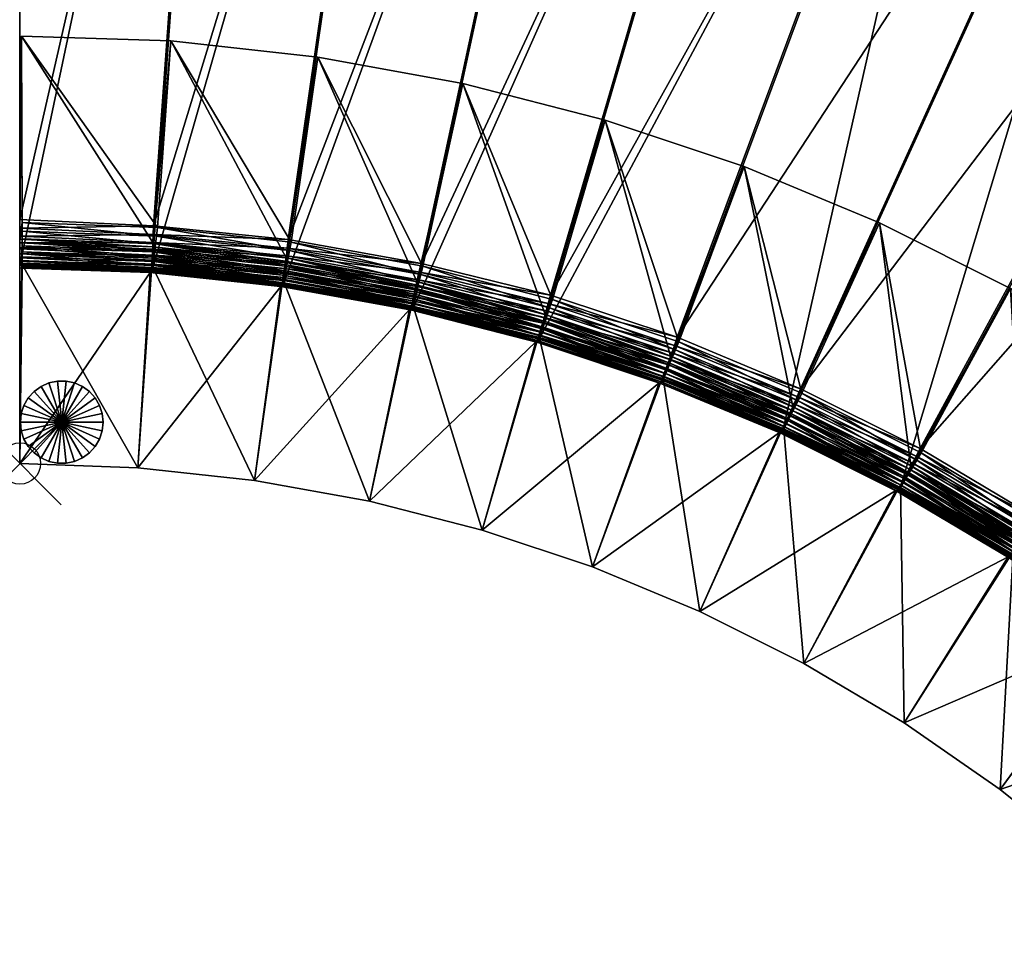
# Model space of a CAD drawing. Header units: inches. Extents: x 0 to 67.6, y -67.6 to 0.
# Tile 2 of 6: x 0 to 23.8, y -39.6 to -17.3. Entities that reach past the tile are written whole.
import ezdxf

# ---------------------------------------------------------------- set-up
doc = ezdxf.new("R2010")
doc.units = ezdxf.units.IN
doc.header["$MEASUREMENT"] = 0
doc.header["$PDMODE"] = 35
doc.header["$PDSIZE"] = 1
for name, color, linetype in [('A-FURN-3-NODE', 7, 'Continuous'), ('A-FURN-3-ST', 151, 'Continuous'), ('A-FURN-3-ST-BK', 151, 'Continuous'), ('A-FURN-3-ST-LG', 252, 'Continuous')]:
    doc.layers.add(name, color=color, linetype=linetype)

msp = doc.modelspace()

# ---------------------------------------------------------------- linework, layer by layer
at = {"layer": 'A-FURN-3-NODE'}
msp.add_point((0.006, -28), dxfattribs=at)

# ---------------------------------------------------------------- meshes
at = {"layer": 'A-FURN-3-ST'}
mesh = msp.add_polyface(dxfattribs=at)
corners = [(0, -23.201, 1.447), (0, 0, 1.447), (4.869, -0.175, 1.447), (3.198, -23.354, 1.447), (9.686, -0.697, 1.447), (6.375, -23.674, 1.447), (14.431, -1.558, 1.447), (9.521, -24.247, 1.447), (0, -23.201, 12.079), (0, 0, 12.079), (4.751, -1.269, 14.579), (0, -1.101, 14.579), (0, -22.1, 14.579), (3.238, -22.254, 14.579), (6.493, -22.581, 14.579), (9.717, -23.164, 14.579), (14.158, -2.624, 14.579), (9.489, -1.779, 14.579), (0, -22.926, 14.304), (0, -22.805, 14.403), (0, -22.662, 14.48), (0, -22.497, 14.535), (0, -22.309, 14.568), (0, -0.704, 14.535), (0, 0, 13.479), (0, -23.19, 13.688), (3.23, -22.463, 14.568), (3.223, -22.65, 14.535), (3.217, -22.815, 14.48), (6.471, -22.789, 14.568), (6.451, -22.975, 14.535), (14.21, -2.421, 14.568), (9.527, -1.574, 14.568), (14.257, -2.24, 14.535)]
mesh.append_faces([[corners[k] for k in face] for face in [(10, 13, 17)]], dxfattribs={"vtx0": -1, "vtx1": -1})
mesh.append_faces([[corners[k] for k in face] for face in [(18, 20, 22), (22, 11, 23), (18, 22, 23), (18, 23, 24), (25, 18, 24), (8, 25, 24)]], dxfattribs={"vtx0": -1, "vtx1": -1, "vtx2": -1})
mesh.append_faces([[corners[k] for k in face] for face in [(3, 2, 4), (5, 4, 6), (10, 12, 13), (14, 16, 17)]], dxfattribs={"vtx0": -1, "vtx2": -1})
mesh.append_faces([[corners[k] for k in face] for face in [(9, 8, 24)]], dxfattribs={"vtx1": -1})
mesh.append_faces([[corners[k] for k in face] for face in [(3, 0, 2), (5, 3, 4), (7, 5, 6), (14, 15, 16), (13, 14, 17)]], dxfattribs={"vtx1": -1, "vtx2": -1})
mesh.append_faces([[corners[k] for k in face] for face in [(0, 1, 2), (0, 8, 9), (9, 1, 0), (10, 11, 12), (18, 19, 20), (20, 21, 22), (22, 12, 11), (13, 12, 22), (22, 26, 13), (26, 22, 21), (21, 27, 26), (27, 21, 20), (20, 28, 27), (28, 20, 19), (14, 13, 26), (26, 29, 14), (29, 26, 27), (27, 30, 29), (17, 16, 31), (32, 31, 33)]], dxfattribs={"vtx2": -1})
mesh = msp.add_polyface(dxfattribs=at)
corners = [(9.521, -24.247, 1.447), (14.431, -1.558, 1.447), (19.089, -2.751, 1.447), (12.565, -24.991, 1.447), (23.643, -4.269, 1.447), (15.558, -25.991, 1.447), (18.464, -27.206, 1.447), (28.075, -6.104, 1.447), (21.288, -28.619, 1.447), (23.643, -4.269, 12.079), (18.885, -26.19, 14.579), (21.78, -27.635, 14.579), (31.807, -9.197, 14.579), (15.906, -24.947, 14.579), (27.583, -7.088, 14.579), (23.222, -5.285, 14.579), (12.837, -23.925, 14.579), (18.741, -3.794, 14.579), (9.717, -23.164, 14.579), (14.158, -2.624, 14.579), (27.676, -6.901, 14.568), (23.302, -5.092, 14.568), (27.76, -6.734, 14.535), (23.373, -4.919, 14.535), (27.834, -6.586, 14.48), (23.436, -4.767, 14.48), (27.897, -6.458, 14.403), (23.491, -4.634, 14.403), (27.952, -6.35, 14.304), (23.538, -4.523, 14.304), (18.807, -3.596, 14.568), (18.867, -3.419, 14.535), (18.919, -3.262, 14.48), (18.964, -3.126, 14.403), (28.07, -6.114, 13.688), (23.639, -4.279, 13.688), (23.626, -4.309, 13.875), (28.055, -6.144, 13.875), (23.605, -4.36, 14.04), (28.03, -6.193, 14.04), (23.575, -4.431, 14.183), (27.996, -6.262, 14.183), (19.086, -2.761, 13.688), (23.643, -4.269, 13.479), (19.075, -2.793, 13.875), (19.058, -2.845, 14.04), (19.034, -2.918, 14.183), (19.002, -3.012, 14.304)]
mesh.append_faces([[corners[k] for k in face] for face in [(0, 1, 2), (3, 2, 4), (6, 4, 7), (13, 14, 15), (16, 15, 17), (18, 17, 19)]], dxfattribs={"vtx0": -1, "vtx2": -1})
mesh.append_faces([[corners[k] for k in face] for face in [(3, 0, 2), (5, 3, 4), (6, 5, 4), (8, 6, 7), (10, 11, 12), (13, 10, 14), (16, 13, 15), (18, 16, 17)]], dxfattribs={"vtx1": -1, "vtx2": -1})
mesh.append_faces([[corners[k] for k in face] for face in [(9, 4, 2), (20, 21, 15), (22, 23, 21), (24, 25, 23), (26, 27, 25), (28, 29, 27), (17, 15, 21), (21, 30, 17), (30, 21, 23), (23, 31, 30), (31, 23, 25), (25, 32, 31), (32, 25, 27), (33, 27, 29), (34, 35, 36), (37, 36, 38), (39, 38, 40), (41, 40, 29), (42, 35, 43), (44, 36, 35), (45, 38, 36), (46, 40, 38), (47, 29, 40)]], dxfattribs={"vtx2": -1})
mesh = msp.add_polyface(dxfattribs=at)
corners = [(21.288, -28.619, 1.447), (28.075, -6.104, 1.447), (32.368, -8.251, 1.447), (23.994, -30.235, 1.447), (36.505, -10.701, 1.447), (26.624, -32.061, 1.447), (40.469, -13.448, 1.447), (32.368, -8.251, 12.079), (36.505, -10.701, 12.079), (27.251, -31.157, 14.579), (43.494, -17.29, 14.579), (39.78, -14.305, 14.579), (24.555, -29.288, 14.579), (35.878, -11.605, 14.579), (21.78, -27.635, 14.579), (31.807, -9.197, 14.579), (18.885, -26.19, 14.579), (27.583, -7.088, 14.579), (32.368, -8.251, 13.479), (36.505, -10.701, 13.479), (39.911, -14.142, 14.568), (35.997, -11.434, 14.568), (40.028, -13.997, 14.535), (36.104, -11.28, 14.535), (40.131, -13.868, 14.48), (36.198, -11.144, 14.48), (31.914, -9.017, 14.568), (32.009, -8.857, 14.535), (32.093, -8.715, 14.48), (36.279, -11.027, 14.403), (32.166, -8.592, 14.403), (36.348, -10.927, 14.304), (32.228, -8.487, 14.304), (32.362, -8.26, 13.688), (36.499, -10.71, 13.688), (32.345, -8.289, 13.875), (36.48, -10.737, 13.875), (32.317, -8.336, 14.04), (36.449, -10.783, 14.04), (32.278, -8.402, 14.183), (36.405, -10.846, 14.183)]
mesh.append_faces([[corners[k] for k in face] for face in [(0, 1, 2), (3, 2, 4), (5, 4, 6), (9, 10, 11), (12, 11, 13), (14, 13, 15), (16, 15, 17)]], dxfattribs={"vtx0": -1, "vtx2": -1})
mesh.append_faces([[corners[k] for k in face] for face in [(3, 0, 2), (14, 12, 13)]], dxfattribs={"vtx1": -1, "vtx2": -1})
mesh.append_faces([[corners[k] for k in face] for face in [(2, 7, 8), (8, 4, 2), (7, 18, 19), (19, 8, 7), (20, 21, 13), (22, 23, 21), (24, 25, 23), (15, 13, 21), (21, 26, 15), (26, 21, 23), (23, 27, 26), (27, 23, 25), (25, 28, 27), (28, 25, 29), (29, 30, 28), (30, 29, 31), (31, 32, 30), (17, 15, 26), (19, 18, 33), (33, 34, 19), (34, 33, 35), (35, 36, 34), (36, 35, 37), (37, 38, 36), (38, 37, 39), (39, 40, 38), (40, 39, 32), (32, 31, 40)]], dxfattribs={"vtx2": -1})
mesh = msp.add_polyface(dxfattribs=at)
corners = [(3.198, -23.354, 1.447), (3.198, -23.354, 12.079), (0, -23.201, 12.079), (0, -23.201, 1.447), (0, -23.201, 13.479), (0, -23.19, 13.688), (0, -23.157, 13.875), (0, -23.102, 14.04), (0, -23.025, 14.183), (0, -22.926, 14.304), (3.198, -23.354, 13.479), (0, -22.805, 14.403), (3.212, -22.958, 14.403), (3.217, -22.815, 14.48), (3.208, -23.079, 14.304), (6.451, -22.975, 14.535), (3.223, -22.65, 14.535), (6.433, -23.139, 14.48), (6.417, -23.281, 14.403), (6.404, -23.401, 14.304), (9.717, -23.164, 14.579), (6.493, -22.581, 14.579), (6.471, -22.789, 14.568), (9.68, -23.37, 14.568), (9.647, -23.554, 14.535), (9.617, -23.716, 14.48), (3.198, -23.343, 13.688), (3.2, -23.31, 13.875), (3.202, -23.255, 14.04), (3.204, -23.178, 14.183), (6.385, -23.576, 14.04), (6.394, -23.5, 14.183)]
mesh.append_faces([[corners[k] for k in face] for face in [(5, 7, 9)]], dxfattribs={"vtx0": -1, "vtx1": -1, "vtx2": -1})
mesh.append_faces([[corners[k] for k in face] for face in [(0, 1, 2), (2, 3, 0), (2, 4, 5), (5, 6, 7), (7, 8, 9), (1, 10, 4), (4, 2, 1), (11, 12, 13), (12, 11, 9), (9, 14, 12), (15, 16, 13), (13, 17, 15), (17, 13, 12), (12, 18, 17), (18, 12, 14), (14, 19, 18), (20, 21, 22), (22, 23, 20), (23, 22, 15), (15, 24, 23), (24, 15, 17), (25, 17, 18), (4, 10, 26), (26, 5, 4), (5, 26, 27), (27, 6, 5), (6, 27, 28), (28, 7, 6), (7, 28, 29), (29, 8, 7), (8, 29, 14), (14, 9, 8), (30, 28, 27), (31, 29, 28), (29, 31, 19), (19, 14, 29)]], dxfattribs={"vtx2": -1})
mesh = msp.add_polyface(dxfattribs=at)
corners = [(6.375, -23.674, 1.447), (6.375, -23.674, 12.079), (3.198, -23.354, 12.079), (3.198, -23.354, 1.447), (9.521, -24.247, 1.447), (9.521, -24.247, 12.079), (12.565, -24.991, 1.447), (6.375, -23.674, 13.479), (3.198, -23.354, 13.479), (9.521, -24.247, 13.479), (12.565, -24.991, 12.079), (6.433, -23.139, 14.48), (9.617, -23.716, 14.48), (9.647, -23.554, 14.535), (6.417, -23.281, 14.403), (9.592, -23.857, 14.403), (6.404, -23.401, 14.304), (9.57, -23.976, 14.304), (12.698, -24.469, 14.48), (12.663, -24.607, 14.403), (6.376, -23.664, 13.688), (3.198, -23.343, 13.688), (6.38, -23.631, 13.875), (3.2, -23.31, 13.875), (6.385, -23.576, 14.04), (3.202, -23.255, 14.04), (6.394, -23.5, 14.183), (9.523, -24.236, 13.688), (9.529, -24.203, 13.875), (9.539, -24.149, 14.04), (9.553, -24.073, 14.183), (12.567, -24.98, 13.688), (12.576, -24.948, 13.875), (12.589, -24.895, 14.04), (12.608, -24.821, 14.183), (12.633, -24.725, 14.304)]
mesh.append_faces([[corners[k] for k in face] for face in [(0, 1, 2), (2, 3, 0), (4, 5, 1), (1, 0, 4), (5, 4, 6), (1, 7, 8), (8, 2, 1), (5, 9, 7), (7, 1, 5), (9, 5, 10), (11, 12, 13), (14, 15, 12), (15, 14, 16), (16, 17, 15), (18, 12, 15), (19, 15, 17), (8, 7, 20), (20, 21, 8), (21, 20, 22), (22, 23, 21), (23, 22, 24), (25, 24, 26), (7, 9, 27), (27, 20, 7), (20, 27, 28), (28, 22, 20), (22, 28, 29), (29, 24, 22), (24, 29, 30), (30, 26, 24), (26, 30, 17), (17, 16, 26), (31, 27, 9), (32, 28, 27), (33, 29, 28), (34, 30, 29), (35, 17, 30)]], dxfattribs={"vtx2": -1})
mesh = msp.add_polyface(dxfattribs=at)
corners = [(12.565, -24.991, 1.447), (12.565, -24.991, 12.079), (9.521, -24.247, 12.079), (15.558, -25.991, 1.447), (15.558, -25.991, 12.079), (12.565, -24.991, 13.479), (9.521, -24.247, 13.479), (15.558, -25.991, 13.479), (12.837, -23.925, 14.579), (9.717, -23.164, 14.579), (9.68, -23.37, 14.568), (12.786, -24.128, 14.568), (9.647, -23.554, 14.535), (12.739, -24.309, 14.535), (9.617, -23.716, 14.48), (12.698, -24.469, 14.48), (9.592, -23.857, 14.403), (12.663, -24.607, 14.403), (9.57, -23.976, 14.304), (12.633, -24.725, 14.304), (15.906, -24.947, 14.579), (15.84, -25.146, 14.568), (15.781, -25.323, 14.535), (15.728, -25.479, 14.48), (15.683, -25.615, 14.403), (15.645, -25.73, 14.304), (12.567, -24.98, 13.688), (9.523, -24.236, 13.688), (12.576, -24.948, 13.875), (9.529, -24.203, 13.875), (12.589, -24.895, 14.04), (9.539, -24.149, 14.04), (12.608, -24.821, 14.183), (9.553, -24.073, 14.183), (15.561, -25.98, 13.688), (15.572, -25.949, 13.875), (15.589, -25.897, 14.04), (15.614, -25.824, 14.183)]
mesh.append_faces([[corners[k] for k in face] for face in [(0, 1, 2), (3, 4, 1), (1, 0, 3), (1, 5, 6), (4, 7, 5), (5, 1, 4), (8, 9, 10), (10, 11, 8), (11, 10, 12), (12, 13, 11), (13, 12, 14), (14, 15, 13), (16, 17, 15), (18, 19, 17), (20, 8, 11), (21, 11, 13), (22, 13, 15), (15, 23, 22), (23, 15, 17), (17, 24, 23), (24, 17, 19), (19, 25, 24), (6, 5, 26), (27, 26, 28), (29, 28, 30), (31, 30, 32), (33, 32, 19), (5, 7, 34), (34, 26, 5), (26, 34, 35), (35, 28, 26), (28, 35, 36), (36, 30, 28), (30, 36, 37), (37, 32, 30), (32, 37, 25), (25, 19, 32)]], dxfattribs={"vtx2": -1})
mesh = msp.add_polyface(dxfattribs=at)
corners = [(18.464, -27.206, 12.079), (18.464, -27.206, 1.447), (21.288, -28.619, 1.447), (15.558, -25.991, 12.079), (15.558, -25.991, 1.447), (18.464, -27.206, 13.479), (15.558, -25.991, 13.479), (21.288, -28.619, 12.079), (12.786, -24.128, 14.568), (15.84, -25.146, 14.568), (15.906, -24.947, 14.579), (12.739, -24.309, 14.535), (15.781, -25.323, 14.535), (18.885, -26.19, 14.579), (18.805, -26.383, 14.568), (18.733, -26.555, 14.535), (15.728, -25.479, 14.48), (18.67, -26.708, 14.48), (15.683, -25.615, 14.403), (18.615, -26.84, 14.403), (15.645, -25.73, 14.304), (18.569, -26.952, 14.304), (21.686, -27.822, 14.568), (21.603, -27.989, 14.535), (21.529, -28.137, 14.48), (21.465, -28.265, 14.403), (18.468, -27.196, 13.688), (15.561, -25.98, 13.688), (18.481, -27.165, 13.875), (15.572, -25.949, 13.875), (18.502, -27.114, 14.04), (15.589, -25.897, 14.04), (18.531, -27.043, 14.183), (15.614, -25.824, 14.183), (21.293, -28.609, 13.688), (21.308, -28.579, 13.875), (21.332, -28.53, 14.04), (21.367, -28.461, 14.183), (21.411, -28.373, 14.304)]
mesh.append_faces([[corners[k] for k in face] for face in [(0, 1, 2), (1, 0, 3), (3, 4, 1), (0, 5, 6), (6, 3, 0), (5, 0, 7), (8, 9, 10), (11, 12, 9), (13, 10, 9), (9, 14, 13), (14, 9, 12), (12, 15, 14), (15, 12, 16), (16, 17, 15), (17, 16, 18), (18, 19, 17), (19, 18, 20), (20, 21, 19), (22, 14, 15), (23, 15, 17), (24, 17, 19), (25, 19, 21), (6, 5, 26), (26, 27, 6), (27, 26, 28), (28, 29, 27), (29, 28, 30), (30, 31, 29), (31, 30, 32), (32, 33, 31), (33, 32, 21), (21, 20, 33), (34, 26, 5), (35, 28, 26), (36, 30, 28), (37, 32, 30), (38, 21, 32)]], dxfattribs={"vtx2": -1})
mesh = msp.add_polyface(dxfattribs=at)
corners = [(23.994, -30.235, 12.079), (23.994, -30.235, 1.447), (26.624, -32.061, 1.447), (21.288, -28.619, 12.079), (21.288, -28.619, 1.447), (18.464, -27.206, 12.079), (21.288, -28.619, 13.479), (18.464, -27.206, 13.479), (23.994, -30.235, 13.479), (21.78, -27.635, 14.579), (18.885, -26.19, 14.579), (18.805, -26.383, 14.568), (21.686, -27.822, 14.568), (18.733, -26.555, 14.535), (21.603, -27.989, 14.535), (18.67, -26.708, 14.48), (21.529, -28.137, 14.48), (18.615, -26.84, 14.403), (21.465, -28.265, 14.403), (18.569, -26.952, 14.304), (21.411, -28.373, 14.304), (24.555, -29.288, 14.579), (24.448, -29.468, 14.568), (24.353, -29.629, 14.535), (24.269, -29.771, 14.48), (24.196, -29.894, 14.403), (24.134, -29.998, 14.304), (21.293, -28.609, 13.688), (18.468, -27.196, 13.688), (21.308, -28.579, 13.875), (18.481, -27.165, 13.875), (21.332, -28.53, 14.04), (18.502, -27.114, 14.04), (21.367, -28.461, 14.183), (18.531, -27.043, 14.183), (24, -30.225, 13.688), (24.017, -30.197, 13.875), (24.045, -30.149, 14.04), (24.084, -30.083, 14.183)]
mesh.append_faces([[corners[k] for k in face] for face in [(0, 1, 2), (1, 0, 3), (3, 4, 1), (4, 3, 5), (3, 6, 7), (0, 8, 6), (6, 3, 0), (9, 10, 11), (11, 12, 9), (13, 14, 12), (15, 16, 14), (17, 18, 16), (19, 20, 18), (21, 9, 12), (12, 22, 21), (22, 12, 14), (14, 23, 22), (23, 14, 16), (16, 24, 23), (24, 16, 18), (18, 25, 24), (25, 18, 20), (20, 26, 25), (7, 6, 27), (28, 27, 29), (30, 29, 31), (32, 31, 33), (34, 33, 20), (6, 8, 35), (35, 27, 6), (27, 35, 36), (36, 29, 27), (29, 36, 37), (37, 31, 29), (31, 37, 38), (38, 33, 31), (33, 38, 26), (26, 20, 33)]], dxfattribs={"vtx2": -1})
at = {"layer": 'A-FURN-3-ST-BK'}
mesh = msp.add_polyface(dxfattribs=at)
corners = [(0.042, -17.66, 14.774), (3.654, -17.778, 14.774), (3.33, -22.29, 14.774), (0.056, -22.173, 14.774), (3.237, -22.68, 27.954), (0.002, -22.57, 27.954), (3.23, -22.762, 28.117), (0, -22.653, 28.117), (3.22, -22.882, 28.255), (0.002, -22.773, 28.255), (3.207, -23.031, 28.36), (0.001, -22.922, 28.36), (3.193, -23.201, 28.425), (0.004, -23.093, 28.425), (3.154, -23.376, 1.447), (0.002, -23.268, 1.447), (0.055, -23.273, 13.674), (7.213, -18.168, 14.774), (6.567, -22.644, 14.774), (6.446, -23.027, 27.954), (6.433, -23.109, 28.117), (6.415, -23.227, 28.255), (6.391, -23.375, 28.36), (6.365, -23.544, 28.425), (9.59, -23.681, 28.117), (0.057, -22.382, 14.763), (3.307, -22.498, 14.763), (3.287, -22.683, 14.73), (0.057, -22.569, 14.73), (3.269, -22.847, 14.675), (0.057, -22.734, 14.675), (3.254, -22.99, 14.598), (0.057, -22.877, 14.598), (3.241, -23.11, 14.499), (0.057, -22.998, 14.499), (3.211, -23.383, 13.674), (0.055, -23.262, 13.883), (3.212, -23.372, 13.883), (0.056, -23.229, 14.07), (3.216, -23.339, 14.07), (0.057, -23.174, 14.235), (3.222, -23.285, 14.235), (0.057, -23.097, 14.378), (3.23, -23.208, 14.378), (6.529, -22.85, 14.763), (6.496, -23.034, 14.73), (6.466, -23.196, 14.675), (6.441, -23.337, 14.598), (6.419, -23.456, 14.499), (6.401, -23.553, 14.378)]
mesh.append_faces([[corners[k] for k in face] for face in [(5, 3, 25)]], dxfattribs={"vtx0": -1, "vtx2": -1})
mesh.append_faces([[corners[k] for k in face] for face in [(0, 1, 2), (2, 3, 0), (4, 1, 0), (0, 5, 4), (6, 4, 5), (5, 7, 6), (8, 6, 7), (7, 9, 8), (10, 8, 9), (9, 11, 10), (12, 10, 11), (11, 13, 12), (14, 15, 16), (1, 17, 18), (18, 2, 1), (19, 17, 1), (1, 4, 19), (20, 19, 4), (4, 6, 20), (21, 20, 6), (6, 8, 21), (22, 21, 8), (8, 10, 22), (10, 12, 23), (19, 20, 24), (5, 0, 3), (3, 2, 26), (26, 25, 3), (25, 26, 27), (27, 28, 25), (28, 27, 29), (29, 30, 28), (30, 29, 31), (31, 32, 30), (32, 31, 33), (33, 34, 32), (35, 16, 36), (37, 36, 38), (38, 39, 37), (39, 38, 40), (40, 41, 39), (41, 40, 42), (42, 43, 41), (43, 42, 34), (34, 33, 43), (2, 18, 44), (44, 26, 2), (26, 44, 45), (45, 27, 26), (27, 45, 46), (46, 29, 27), (29, 46, 47), (47, 31, 29), (31, 47, 48), (48, 33, 31), (49, 43, 33)]], dxfattribs={"vtx2": -1})
mesh = msp.add_polyface(dxfattribs=at)
corners = [(7.213, -18.168, 14.774), (10.72, -18.808, 14.774), (9.756, -23.227, 14.774), (6.567, -22.644, 14.774), (9.609, -23.6, 27.954), (6.446, -23.027, 27.954), (9.59, -23.681, 28.117), (9.563, -23.798, 28.255), (6.433, -23.109, 28.117), (9.529, -23.944, 28.36), (6.415, -23.227, 28.255), (9.49, -24.11, 28.425), (6.391, -23.375, 28.36), (6.37, -23.726, 13.674), (9.483, -24.292, 13.674), (9.428, -24.277, 1.447), (14.162, -19.693, 14.774), (12.886, -24.033, 14.774), (12.713, -24.394, 27.954), (12.688, -24.473, 28.117), (12.653, -24.588, 28.255), (12.609, -24.731, 28.36), (12.558, -24.895, 28.425), (12.484, -25.057, 1.447), (17.526, -20.819, 14.774), (15.945, -25.057, 14.774), (15.747, -25.405, 27.954), (9.704, -23.43, 14.763), (6.529, -22.85, 14.763), (9.657, -23.611, 14.73), (6.496, -23.034, 14.73), (9.616, -23.771, 14.675), (6.466, -23.196, 14.675), (9.581, -23.909, 14.598), (6.441, -23.337, 14.598), (9.551, -24.026, 14.499), (6.372, -23.716, 13.883), (9.485, -24.282, 13.883), (6.378, -23.683, 14.07), (9.493, -24.25, 14.07), (6.388, -23.629, 14.235), (9.507, -24.197, 14.235), (6.401, -23.553, 14.378), (9.526, -24.122, 14.378), (6.419, -23.456, 14.499), (12.82, -24.231, 14.763), (12.761, -24.408, 14.73), (12.708, -24.565, 14.675), (12.663, -24.701, 14.598), (12.625, -24.815, 14.499), (12.538, -25.076, 13.674), (12.541, -25.066, 13.883), (12.552, -25.034, 14.07), (12.569, -24.982, 14.235), (12.593, -24.909, 14.378), (15.865, -25.25, 14.763), (15.794, -25.423, 14.73)]
mesh.append_faces([[corners[k] for k in face] for face in [(0, 1, 2), (2, 3, 0), (4, 1, 0), (0, 5, 4), (6, 4, 5), (7, 6, 8), (9, 7, 10), (11, 9, 12), (13, 14, 15), (1, 16, 17), (17, 2, 1), (18, 16, 1), (1, 4, 18), (19, 18, 4), (4, 6, 19), (20, 19, 6), (6, 7, 20), (21, 20, 7), (7, 9, 21), (22, 21, 9), (9, 11, 22), (23, 15, 14), (16, 24, 25), (25, 17, 16), (26, 24, 16), (16, 18, 26), (3, 2, 27), (27, 28, 3), (28, 27, 29), (29, 30, 28), (30, 29, 31), (32, 31, 33), (34, 33, 35), (36, 37, 14), (38, 39, 37), (40, 41, 39), (42, 43, 41), (44, 35, 43), (2, 17, 45), (45, 27, 2), (27, 45, 46), (46, 29, 27), (29, 46, 47), (47, 31, 29), (31, 47, 48), (48, 33, 31), (33, 48, 49), (49, 35, 33), (50, 14, 37), (51, 37, 39), (52, 39, 41), (41, 53, 52), (53, 41, 43), (43, 54, 53), (54, 43, 35), (35, 49, 54), (55, 45, 17), (56, 46, 45)]], dxfattribs={"vtx2": -1})
mesh = msp.add_polyface(dxfattribs=at)
corners = [(17.526, -20.819, 14.774), (20.8, -22.179, 14.774), (18.922, -26.295, 14.774), (15.945, -25.057, 14.774), (18.7, -26.628, 27.954), (15.747, -25.405, 27.954), (18.664, -26.703, 28.117), (15.717, -25.482, 28.117), (18.613, -26.811, 28.255), (15.673, -25.594, 28.255), (18.549, -26.947, 28.36), (15.619, -25.734, 28.36), (18.476, -27.101, 28.425), (16.454, -31.579, 28.447), (15.558, -25.893, 28.425), (15.524, -26.073, 13.674), (18.43, -27.278, 13.674), (18.38, -27.251, 1.447), (21.561, -28.057, 27.954), (21.52, -28.13, 28.117), (21.461, -28.234, 28.255), (21.388, -28.365, 28.36), (21.304, -28.514, 28.425), (18.97, -32.837, 28.447), (16.454, -31.579, 1.447), (21.197, -28.657, 1.447), (21.245, -28.687, 13.674), (18.829, -26.481, 14.763), (15.865, -25.25, 14.763), (18.745, -26.649, 14.73), (15.794, -25.423, 14.73), (18.671, -26.796, 14.675), (15.73, -25.575, 14.675), (18.607, -26.924, 14.598), (15.676, -25.707, 14.598), (18.553, -27.032, 14.499), (15.629, -25.819, 14.499), (15.528, -26.063, 13.883), (18.435, -27.268, 13.883), (15.541, -26.032, 14.07), (18.45, -27.239, 14.07), (15.562, -25.981, 14.235), (18.474, -27.19, 14.235), (15.591, -25.91, 14.378), (18.509, -27.121, 14.378), (21.7, -27.921, 14.763), (21.604, -28.082, 14.73), (21.52, -28.224, 14.675), (21.447, -28.346, 14.598), (21.385, -28.451, 14.499), (21.251, -28.678, 13.883), (21.268, -28.649, 14.07), (21.296, -28.602, 14.235), (21.335, -28.536, 14.378)]
mesh.append_faces([[corners[k] for k in face] for face in [(0, 1, 2), (2, 3, 0), (4, 1, 0), (0, 5, 4), (6, 4, 5), (5, 7, 6), (8, 6, 7), (7, 9, 8), (10, 8, 9), (9, 11, 10), (12, 10, 11), (13, 12, 14), (15, 16, 17), (1, 4, 18), (4, 6, 19), (6, 8, 20), (21, 20, 8), (8, 10, 21), (22, 21, 10), (10, 12, 22), (23, 22, 12), (12, 13, 23), (24, 17, 25), (16, 26, 25), (25, 17, 16), (3, 2, 27), (27, 28, 3), (28, 27, 29), (29, 30, 28), (30, 29, 31), (31, 32, 30), (32, 31, 33), (33, 34, 32), (34, 33, 35), (35, 36, 34), (37, 38, 16), (39, 40, 38), (41, 42, 40), (43, 44, 42), (44, 43, 36), (36, 35, 44), (45, 27, 2), (46, 29, 27), (47, 31, 29), (48, 33, 31), (33, 48, 49), (49, 35, 33), (26, 16, 38), (38, 50, 26), (50, 38, 40), (40, 51, 50), (51, 40, 42), (42, 52, 51), (52, 42, 44), (44, 53, 52), (53, 44, 35), (35, 49, 53)]], dxfattribs={"vtx2": -1})
mesh = msp.add_polyface(dxfattribs=at)
corners = [(2.859, -28.103, 28.447), (3.193, -23.201, 28.425), (0.004, -23.093, 28.425), (0.006, -28, 28.447), (2.859, -28.103, 1.447), (0.006, -28, 1.447), (3.154, -23.376, 1.447), (0.002, -23.268, 1.447), (0.055, -23.273, 13.674), (3.211, -23.383, 13.674), (6.365, -23.544, 28.425), (6.391, -23.375, 28.36), (3.207, -23.031, 28.36), (5.681, -28.409, 28.447), (5.681, -28.409, 1.447), (6.314, -23.715, 1.447), (6.37, -23.726, 13.674), (6.433, -23.109, 28.117), (6.415, -23.227, 28.255), (9.563, -23.798, 28.255), (9.529, -23.944, 28.36), (9.49, -24.11, 28.425), (8.461, -28.914, 28.447), (8.461, -28.914, 1.447), (9.428, -24.277, 1.447), (0.055, -23.262, 13.883), (0.056, -23.229, 14.07), (0.057, -23.174, 14.235), (0.057, -23.097, 14.378), (0.057, -22.998, 14.499), (0.057, -22.877, 14.598), (0.057, -22.734, 14.675), (0.057, -22.569, 14.73), (0.057, -22.382, 14.763), (0.002, -22.57, 27.954), (0, -22.653, 28.117), (0.002, -22.773, 28.255), (0.001, -22.922, 28.36), (3.212, -23.372, 13.883), (6.372, -23.716, 13.883), (3.216, -23.339, 14.07), (6.378, -23.683, 14.07), (3.222, -23.285, 14.235), (6.388, -23.629, 14.235), (3.23, -23.208, 14.378), (6.401, -23.553, 14.378), (3.241, -23.11, 14.499), (6.419, -23.456, 14.499), (9.616, -23.771, 14.675), (6.466, -23.196, 14.675), (6.496, -23.034, 14.73), (9.581, -23.909, 14.598), (6.441, -23.337, 14.598), (9.551, -24.026, 14.499), (9.483, -24.292, 13.674), (9.485, -24.282, 13.883), (9.493, -24.25, 14.07), (9.507, -24.197, 14.235), (9.526, -24.122, 14.378)]
mesh.append_faces([[corners[k] for k in face] for face in [(34, 33, 3)]], dxfattribs={"vtx0": -1, "vtx1": -1, "vtx2": -1})
mesh.append_faces([[corners[k] for k in face] for face in [(25, 5, 3)]], dxfattribs={"vtx0": -1, "vtx2": -1})
mesh.append_faces([[corners[k] for k in face] for face in [(2, 37, 3)]], dxfattribs={"vtx1": -1})
mesh.append_faces([[corners[k] for k in face] for face in [(25, 8, 5), (26, 25, 3), (27, 26, 3), (28, 27, 3), (29, 28, 3), (30, 29, 3), (31, 30, 3), (32, 31, 3), (33, 32, 3), (35, 34, 3), (36, 35, 3), (37, 36, 3)]], dxfattribs={"vtx1": -1, "vtx2": -1})
mesh.append_faces([[corners[k] for k in face] for face in [(0, 1, 2), (2, 3, 0), (4, 0, 3), (3, 5, 4), (6, 4, 5), (5, 7, 6), (8, 9, 6), (10, 11, 12), (13, 10, 1), (1, 0, 13), (14, 13, 0), (0, 4, 14), (15, 14, 4), (4, 6, 15), (9, 16, 15), (15, 6, 9), (17, 18, 19), (18, 11, 20), (11, 10, 21), (10, 13, 22), (13, 14, 23), (14, 15, 24), (24, 15, 16), (8, 7, 5), (25, 38, 9), (16, 9, 38), (38, 39, 16), (39, 38, 40), (40, 41, 39), (41, 40, 42), (42, 43, 41), (43, 42, 44), (44, 45, 43), (46, 47, 45), (48, 49, 50), (51, 52, 49), (53, 47, 52), (54, 16, 39), (55, 39, 41), (56, 41, 43), (57, 43, 45), (58, 45, 47)]], dxfattribs={"vtx2": -1})
mesh = msp.add_polyface(dxfattribs=at)
corners = [(20.8, -22.179, 14.774), (23.971, -23.769, 14.774), (21.806, -27.741, 14.774), (18.922, -26.295, 14.774), (21.561, -28.057, 27.954), (21.52, -28.13, 28.117), (18.7, -26.628, 27.954), (21.461, -28.234, 28.255), (18.664, -26.703, 28.117), (27.027, -25.584, 14.774), (24.585, -29.392, 14.774), (24.318, -29.69, 27.954), (24.272, -29.759, 28.117), (24.206, -29.859, 28.255), (24.123, -29.984, 28.36), (21.388, -28.365, 28.36), (24.029, -30.127, 28.425), (21.304, -28.514, 28.425), (18.97, -32.837, 1.447), (21.197, -28.657, 1.447), (23.912, -30.262, 1.447), (21.245, -28.687, 13.674), (23.958, -30.295, 13.674), (29.955, -27.618, 14.774), (27.248, -31.242, 14.774), (26.96, -31.52, 27.954), (26.909, -31.586, 28.117), (26.836, -31.681, 28.255), (26.745, -31.8, 28.36), (32.742, -29.865, 14.774), (29.783, -33.286, 14.774), (29.475, -33.543, 27.954), (21.7, -27.921, 14.763), (18.829, -26.481, 14.763), (21.604, -28.082, 14.73), (18.745, -26.649, 14.73), (21.52, -28.224, 14.675), (18.671, -26.796, 14.675), (21.447, -28.346, 14.598), (24.466, -29.563, 14.763), (24.359, -29.717, 14.73), (24.265, -29.853, 14.675), (24.184, -29.97, 14.598), (24.115, -30.069, 14.499), (21.385, -28.451, 14.499), (21.251, -28.678, 13.883), (23.965, -30.286, 13.883), (21.268, -28.649, 14.07), (23.983, -30.259, 14.07), (21.296, -28.602, 14.235), (24.015, -30.214, 14.235), (21.335, -28.536, 14.378), (24.059, -30.151, 14.378), (27.117, -31.404, 14.763), (26.999, -31.55, 14.73), (26.896, -31.679, 14.675), (26.806, -31.79, 14.598), (26.73, -31.884, 14.499)]
mesh.append_faces([[corners[k] for k in face] for face in [(0, 1, 2), (2, 3, 0), (4, 1, 0), (5, 4, 6), (7, 5, 8), (1, 9, 10), (10, 2, 1), (11, 9, 1), (1, 4, 11), (12, 11, 4), (4, 5, 12), (13, 12, 5), (5, 7, 13), (14, 13, 7), (7, 15, 14), (16, 14, 15), (15, 17, 16), (18, 19, 20), (21, 22, 20), (20, 19, 21), (9, 23, 24), (24, 10, 9), (25, 23, 9), (9, 11, 25), (11, 12, 26), (12, 13, 27), (13, 14, 28), (23, 29, 30), (31, 29, 23), (3, 2, 32), (33, 32, 34), (35, 34, 36), (37, 36, 38), (2, 10, 39), (39, 32, 2), (32, 39, 40), (40, 34, 32), (34, 40, 41), (41, 36, 34), (36, 41, 42), (42, 38, 36), (38, 42, 43), (43, 44, 38), (22, 21, 45), (45, 46, 22), (46, 45, 47), (47, 48, 46), (48, 47, 49), (49, 50, 48), (50, 49, 51), (51, 52, 50), (52, 51, 44), (44, 43, 52), (53, 39, 10), (54, 40, 39), (55, 41, 40), (56, 42, 41), (57, 43, 42)]], dxfattribs={"vtx2": -1})
mesh = msp.add_polyface(dxfattribs=at)
corners = [(8.461, -28.914, 28.447), (9.49, -24.11, 28.425), (6.365, -23.544, 28.425), (8.461, -28.914, 1.447), (5.681, -28.409, 28.447), (9.428, -24.277, 1.447), (5.681, -28.409, 1.447), (11.19, -29.613, 28.447), (12.558, -24.895, 28.425), (11.19, -29.613, 1.447), (12.484, -25.057, 1.447), (9.483, -24.292, 13.674), (12.538, -25.076, 13.674), (15.717, -25.482, 28.117), (15.747, -25.405, 27.954), (12.713, -24.394, 27.954), (12.688, -24.473, 28.117), (15.673, -25.594, 28.255), (12.653, -24.588, 28.255), (15.619, -25.734, 28.36), (12.609, -24.731, 28.36), (15.558, -25.893, 28.425), (13.858, -30.503, 28.447), (13.858, -30.503, 1.447), (15.472, -26.05, 1.447), (15.524, -26.073, 13.674), (18.476, -27.101, 28.425), (16.454, -31.579, 28.447), (16.454, -31.579, 1.447), (18.38, -27.251, 1.447), (9.485, -24.282, 13.883), (12.541, -25.066, 13.883), (9.493, -24.25, 14.07), (12.552, -25.034, 14.07), (12.886, -24.033, 14.774), (15.945, -25.057, 14.774), (15.865, -25.25, 14.763), (12.82, -24.231, 14.763), (15.794, -25.423, 14.73), (12.761, -24.408, 14.73), (15.73, -25.575, 14.675), (12.708, -24.565, 14.675), (15.676, -25.707, 14.598), (12.663, -24.701, 14.598), (15.629, -25.819, 14.499), (12.625, -24.815, 14.499), (15.528, -26.063, 13.883), (15.541, -26.032, 14.07), (12.569, -24.982, 14.235), (15.562, -25.981, 14.235), (12.593, -24.909, 14.378), (15.591, -25.91, 14.378), (18.43, -27.278, 13.674), (18.435, -27.268, 13.883), (18.45, -27.239, 14.07), (18.474, -27.19, 14.235)]
mesh.append_faces([[corners[k] for k in face] for face in [(0, 1, 2), (3, 0, 4), (5, 3, 6), (7, 8, 1), (1, 0, 7), (9, 7, 0), (0, 3, 9), (10, 9, 3), (3, 5, 10), (11, 12, 10), (13, 14, 15), (15, 16, 13), (17, 13, 16), (16, 18, 17), (19, 17, 18), (18, 20, 19), (21, 19, 20), (20, 8, 21), (22, 21, 8), (8, 7, 22), (23, 22, 7), (7, 9, 23), (24, 23, 9), (9, 10, 24), (12, 25, 24), (24, 10, 12), (19, 21, 26), (21, 22, 27), (28, 27, 22), (22, 23, 28), (29, 28, 23), (23, 24, 29), (29, 24, 25), (30, 31, 12), (32, 33, 31), (34, 35, 36), (37, 36, 38), (39, 38, 40), (40, 41, 39), (41, 40, 42), (42, 43, 41), (43, 42, 44), (44, 45, 43), (25, 12, 31), (31, 46, 25), (46, 31, 33), (33, 47, 46), (47, 33, 48), (48, 49, 47), (49, 48, 50), (50, 51, 49), (51, 50, 45), (45, 44, 51), (52, 25, 46), (53, 46, 47), (54, 47, 49), (55, 49, 51)]], dxfattribs={"vtx2": -1})
mesh = msp.add_polyface(dxfattribs=at)
corners = [(18.97, -32.837, 1.447), (18.97, -32.837, 28.447), (16.454, -31.579, 28.447), (16.454, -31.579, 1.447), (21.197, -28.657, 1.447), (21.393, -34.273, 28.447), (24.029, -30.127, 28.425), (21.304, -28.514, 28.425), (21.393, -34.273, 1.447), (23.912, -30.262, 1.447), (26.909, -31.586, 28.117), (26.96, -31.52, 27.954), (24.318, -29.69, 27.954), (26.836, -31.681, 28.255), (24.272, -29.759, 28.117), (26.745, -31.8, 28.36), (24.206, -29.859, 28.255), (26.641, -31.935, 28.425), (24.123, -29.984, 28.36), (23.716, -35.883, 28.447), (23.716, -35.883, 1.447), (26.514, -32.061, 1.447), (23.958, -30.295, 13.674), (26.558, -32.098, 13.674), (29.42, -33.605, 28.117), (29.34, -33.695, 28.255), (29.241, -33.807, 28.36), (29.127, -33.934, 28.425), (25.927, -37.663, 28.447), (25.927, -37.663, 1.447), (28.992, -34.051, 1.447), (28.016, -39.607, 28.447), (28.016, -39.607, 1.447), (24.585, -29.392, 14.774), (27.248, -31.242, 14.774), (27.117, -31.404, 14.763), (24.466, -29.563, 14.763), (26.999, -31.55, 14.73), (24.359, -29.717, 14.73), (26.896, -31.679, 14.675), (24.265, -29.853, 14.675), (26.806, -31.79, 14.598), (24.184, -29.97, 14.598), (26.73, -31.884, 14.499), (23.965, -30.286, 13.883), (26.565, -32.09, 13.883), (23.983, -30.259, 14.07), (26.586, -32.064, 14.07), (24.015, -30.214, 14.235), (26.62, -32.021, 14.235), (24.059, -30.151, 14.378), (26.668, -31.961, 14.378), (24.115, -30.069, 14.499), (29.303, -33.801, 14.598), (29.22, -33.89, 14.499), (29.033, -34.091, 13.674), (29.041, -34.083, 13.883), (29.063, -34.059, 14.07), (29.1, -34.019, 14.235), (29.153, -33.962, 14.378)]
mesh.append_faces([[corners[k] for k in face] for face in [(0, 1, 2), (2, 3, 0), (4, 0, 3), (5, 6, 7), (7, 1, 5), (8, 5, 1), (1, 0, 8), (9, 8, 0), (10, 11, 12), (13, 10, 14), (15, 13, 16), (17, 15, 18), (18, 6, 17), (19, 17, 6), (6, 5, 19), (20, 19, 5), (5, 8, 20), (21, 20, 8), (8, 9, 21), (22, 23, 21), (21, 9, 22), (11, 10, 24), (10, 13, 25), (13, 15, 26), (15, 17, 27), (28, 27, 17), (17, 19, 28), (29, 28, 19), (19, 20, 29), (30, 29, 20), (20, 21, 30), (30, 21, 23), (27, 28, 31), (32, 31, 28), (28, 29, 32), (33, 34, 35), (36, 35, 37), (38, 37, 39), (40, 39, 41), (42, 41, 43), (23, 22, 44), (44, 45, 23), (45, 44, 46), (46, 47, 45), (47, 46, 48), (48, 49, 47), (49, 48, 50), (50, 51, 49), (51, 50, 52), (52, 43, 51), (53, 41, 39), (54, 43, 41), (55, 23, 45), (56, 45, 47), (57, 47, 49), (58, 49, 51), (59, 51, 43)]], dxfattribs={"vtx2": -1})
at = {"layer": 'A-FURN-3-ST-LG'}
mesh = msp.add_polyface(dxfattribs=at)
corners = [(1.016, -27.001, 0), (2.016, -27.001, 0), (1.994, -26.793, 0), (1.93, -26.595, 0), (1.825, -26.414, 0), (1.685, -26.258, 0), (1.516, -26.135, 0), (1.325, -26.05, 0), (1.121, -26.007, 0), (0.912, -26.007, 0), (0.707, -26.05, 0), (0.516, -26.135, 0), (0.347, -26.258, 0), (0.207, -26.414, 0), (0.103, -26.595, 0), (0.038, -26.793, 0), (0.016, -27.001, 0), (0.038, -27.209, 0), (0.103, -27.408, 0), (0.207, -27.589, 0), (0.347, -27.745, 0), (0.516, -27.867, 0), (0.707, -27.952, 0), (0.912, -27.996, 0), (1.121, -27.996, 0), (1.325, -27.952, 0), (1.516, -27.867, 0), (1.685, -27.745, 0), (1.825, -27.589, 0), (1.93, -27.408, 0), (1.994, -27.209, 0), (2.016, -27.001, 1.5), (1.994, -26.793, 1.5), (1.93, -26.595, 1.5), (1.825, -26.414, 1.5), (1.685, -26.258, 1.5), (1.516, -26.135, 1.5), (1.325, -26.05, 1.5), (1.121, -26.007, 1.5), (0.912, -26.007, 1.5), (0.707, -26.05, 1.5), (0.516, -26.135, 1.5), (0.347, -26.258, 1.5), (0.207, -26.414, 1.5), (0.103, -26.595, 1.5), (0.038, -26.793, 1.5), (0.016, -27.001, 1.5), (0.038, -27.209, 1.5), (0.103, -27.408, 1.5), (0.207, -27.589, 1.5), (0.347, -27.745, 1.5), (0.516, -27.867, 1.5), (0.707, -27.952, 1.5), (0.912, -27.996, 1.5), (1.121, -27.996, 1.5), (1.325, -27.952, 1.5), (1.516, -27.867, 1.5), (1.685, -27.745, 1.5), (1.825, -27.589, 1.5), (1.93, -27.408, 1.5), (1.994, -27.209, 1.5), (1.016, -27.001, 1.5)]
mesh.append_faces([[corners[k] for k in face] for face in [(1, 32, 31), (2, 33, 32), (3, 34, 33), (4, 35, 34), (5, 36, 35), (6, 37, 36), (7, 38, 37), (8, 39, 38), (9, 40, 39), (10, 41, 40), (11, 42, 41), (12, 43, 42), (13, 44, 43), (14, 45, 44), (15, 46, 45), (16, 47, 46), (17, 48, 47), (18, 49, 48), (19, 50, 49), (20, 51, 50), (21, 52, 51), (22, 53, 52), (23, 54, 53), (24, 55, 54), (25, 56, 55), (26, 57, 56), (27, 58, 57), (28, 59, 58), (29, 60, 59), (30, 31, 60)]], dxfattribs={"vtx0": -1})
mesh.append_faces([[corners[k] for k in face] for face in [(0, 2, 1), (0, 3, 2), (0, 4, 3), (0, 5, 4), (0, 6, 5), (0, 7, 6), (0, 8, 7), (0, 9, 8), (0, 10, 9), (0, 11, 10), (0, 12, 11), (0, 13, 12), (0, 14, 13), (0, 15, 14), (0, 16, 15), (0, 17, 16), (0, 18, 17), (0, 19, 18), (0, 20, 19), (0, 21, 20), (0, 22, 21), (0, 23, 22), (0, 24, 23), (0, 25, 24), (0, 26, 25), (0, 27, 26), (0, 28, 27), (0, 29, 28), (0, 30, 29), (0, 1, 30), (61, 31, 32), (61, 32, 33), (61, 33, 34), (61, 34, 35), (61, 35, 36), (61, 36, 37), (61, 37, 38), (61, 38, 39), (61, 39, 40), (61, 40, 41), (61, 41, 42), (61, 42, 43), (61, 43, 44), (61, 44, 45), (61, 45, 46), (61, 46, 47), (61, 47, 48), (61, 48, 49), (61, 49, 50), (61, 50, 51), (61, 51, 52), (61, 52, 53), (61, 53, 54), (61, 54, 55), (61, 55, 56), (61, 56, 57), (61, 57, 58), (61, 58, 59), (61, 59, 60), (61, 60, 31)]], dxfattribs={"vtx0": -1, "vtx2": -1})
mesh.append_faces([[corners[k] for k in face] for face in [(1, 2, 32), (2, 3, 33), (3, 4, 34), (4, 5, 35), (5, 6, 36), (6, 7, 37), (7, 8, 38), (8, 9, 39), (9, 10, 40), (10, 11, 41), (11, 12, 42), (12, 13, 43), (13, 14, 44), (14, 15, 45), (15, 16, 46), (16, 17, 47), (17, 18, 48), (18, 19, 49), (19, 20, 50), (20, 21, 51), (21, 22, 52), (22, 23, 53), (23, 24, 54), (24, 25, 55), (25, 26, 56), (26, 27, 57), (27, 28, 58), (28, 29, 59), (29, 30, 60), (30, 1, 31)]], dxfattribs={"vtx2": -1})

doc.saveas('drawing.dxf')
